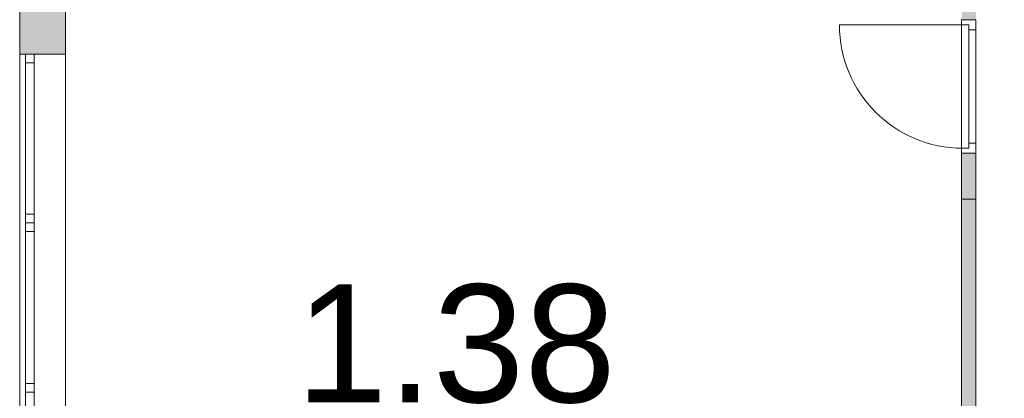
# Model space of a CAD drawing. Header units: inches. Extents: x 15 to 546804, y -66 to 267312.
# Tile 28 of 256: x 399781 to 406629, y 29360 to 31993. Entities that reach past the tile are written whole.
import ezdxf

# ---------------------------------------------------------------- set-up
doc = ezdxf.new("R2010")
doc.units = ezdxf.units.IN
doc.header["$MEASUREMENT"] = 0
doc.layers.add('Binnenwanden', color=2, linetype='Continuous')
doc.layers.add('Zone-1', color=4, linetype='Continuous')
doc.styles.add('style1', font='arial.ttf', dxfattribs={"height": 250})

msp = doc.modelspace()

# ---------------------------------------------------------------- hatches: boundary and pattern name
at = {"layer": 'Zone-1', "lineweight": 20}
h = msp.add_hatch(color=7, dxfattribs=at)
h.dxf.hatch_style = 1
h.paths.add_polyline_path([(400098.6, 34297.8), (399780.6, 34297.8), (399780.6, 31752.8), (399880.6, 31752.8), (400098.6, 31752.8)])
h = msp.add_hatch(color=7, dxfattribs=at)
h.dxf.hatch_style = 1
h.paths.add_polyline_path([(406431.3, 28051.2), (406331.3, 28051.2), (406331.3, 27317.8), (406431.3, 27317.8), (406431.3, 27417.8)])
h.paths.add_polyline_path([(406431.3, 31063.9), (406331.3, 31063.9), (406331.3, 28051.2), (406431.3, 28051.2)])
h.paths.add_polyline_path([(408831.3, 33623.6), (408731.3, 33623.6), (408731.3, 30064.9), (408831.3, 30064.9)])
h = msp.add_hatch(color=7, dxfattribs=at)
h.dxf.hatch_style = 1
h.paths.add_polyline_path([(406431.3, 32835.9), (406331.3, 32835.9), (406331.3, 31992.9), (406431.3, 31992.9)])
h.paths.add_polyline_path([(406283.2, 32885.9), (400592.1, 32885.9, -0.058625), (400598, 32835.9, -0.058625), (400592.1, 32785.9), (406283.2, 32785.9)])

# ---------------------------------------------------------------- linework, layer by layer
at = {"color": 7, "lineweight": 20}
for p, q in [((399780.6, 44674.5, 7500), (399780.6, 25037.8, 7500)), ((399780.6, 44674.5, 3000), (399780.6, 25037.8, 3000)), ((399780.6, 44674.5, 7500), (399780.6, 25037.8, 7500)), ((400098.6, 41436.6, 3800), (400098.6, 25357.8, 3800)), ((406331.3, 31922.9, 5059.5), (406331.3, 31992.9, 5059.5)), ((406431.3, 31992.9, 5059.5), (406331.3, 31992.9, 5059.5)), ((406431.3, 31992.9, 5559.5), (406331.3, 31992.9, 5559.5)), ((406331.3, 31992.9, 5059.5), (406331.3, 31992.9, 5559.5)), ((406331.3, 31992.9, 5559.5), (406331.3, 31063.9, 5559.5)), ((406331.3, 31992.9, 2859.5), (406331.3, 31957.9, 2859.5)), ((406331.3, 31063.9, 5059.5), (406331.3, 31992.9, 5059.5)), ((406331.3, 31992.9, 5059.5), (406331.3, 31992.9, 2859.5)), ((406431.3, 31992.9, 2859.5), (406331.3, 31992.9, 2859.5)), ((406431.3, 31992.9, 5059.5), (406331.3, 31992.9, 5059.5)), ((406431.3, 31922.9, 5059.5), (406431.3, 31992.9, 5059.5)), ((406431.3, 31992.9, 5059.5), (406431.3, 31992.9, 5559.5)), ((406431.3, 31992.9, 5559.5), (406431.3, 31063.9, 5559.5)), ((406431.3, 31992.9, 2859.5), (406431.3, 31922.9, 2859.5)), ((406431.3, 31063.9, 5059.5), (406431.3, 31992.9, 5059.5)), ((406431.3, 31992.9, 5059.5), (406431.3, 31992.9, 2859.5)), ((406341.3, 31957.9, 2859.5), (405482.3, 31957.9, 2859.5)), ((406381.3, 31957.9, 2859.5), (406331.3, 31957.9, 2859.5)), ((406331.3, 31957.9, 5024.5), (406331.3, 31957.9, 2859.5)), ((406331.3, 31098.9, 5024.5), (406331.3, 31957.9, 5024.5)), ((406381.3, 31957.9, 5024.5), (406331.3, 31957.9, 5024.5)), ((406331.3, 31922.9, 5489.5), (406331.3, 31133.9, 5489.5)), ((406331.3, 31922.9, 5059.5), (406331.3, 31922.9, 5489.5)), ((406341.3, 31957.9, 5024.5), (406341.3, 31957.9, 2859.5)), ((406381.3, 31957.9, 5024.5), (406341.3, 31957.9, 5024.5)), ((406381.3, 31957.9, 2859.5), (406341.3, 31957.9, 2859.5)), ((406381.3, 31957.9, 5024.5), (406381.3, 31957.9, 2859.5)), ((406381.3, 31922.9, 2859.5), (406381.3, 31957.9, 2859.5)), ((406381.3, 31922.9, 5024.5), (406381.3, 31957.9, 5024.5)), ((406381.3, 31957.9, 2859.5), (406381.3, 31098.9, 2859.5)), ((406381.3, 31957.9, 5024.5), (406381.3, 31957.9, 2859.5)), ((406381.3, 31098.9, 5024.5), (406381.3, 31957.9, 5024.5)), ((406381.3, 31957.9, 2859.5), (406381.3, 31903.1, 2930.3)), ((406381.3, 31903.1, 4918.7), (406381.3, 31957.9, 4989.5)), ((406381.3, 31922.9, 5489.5), (406381.3, 31133.9, 5489.5)), ((406381.3, 31133.9, 5059.5), (406381.3, 31922.9, 5059.5)), ((406381.3, 31922.9, 5059.5), (406381.3, 31922.9, 5489.5)), ((406431.3, 31922.9, 2859.5), (406381.3, 31922.9, 2859.5)), ((406431.3, 31922.9, 4989.5), (406381.3, 31922.9, 4989.5)), ((406381.3, 31922.9, 4989.5), (406381.3, 31922.9, 2859.5)), ((406381.3, 31133.9, 4989.5), (406381.3, 31922.9, 4989.5)), ((406381.3, 31133.9, 5024.5), (406381.3, 31922.9, 5024.5)), ((406381.3, 31922.9, 4989.5), (406381.3, 31922.9, 5024.5)), ((406431.3, 31922.9, 5059.5), (406431.3, 31922.9, 5489.5)), ((406431.3, 31922.9, 5489.5), (406431.3, 31133.9, 5489.5)), ((406431.3, 31133.9, 4989.5), (406431.3, 31922.9, 4989.5)), ((406431.3, 31922.9, 4989.5), (406431.3, 31922.9, 2859.5)), ((406381.3, 31793.5, 4777.1), (406381.3, 31848.3, 4847.9)), ((406381.3, 31848.3, 3001.1), (406381.3, 31793.5, 3071.9)), ((399780.6, 31752.8, 4476.5), (399780.6, 27052.8, 4476.5)), ((399780.6, 31752.8, 4476.5), (399880.6, 31752.8, 4476.5)), ((399780.6, 31752.8, 6046.5), (399780.6, 31752.8, 4476.5)), ((399780.6, 31752.8, 6046.5), (399880.6, 31752.8, 6046.5)), ((399780.6, 27052.8, 6046.5), (399780.6, 31752.8, 6046.5)), ((399780.6, 27052.8, 6046.5), (399780.6, 31752.8, 6046.5)), ((399780.6, 31752.8, 6046.5), (399780.6, 31752.8, 4476.5)), ((399780.6, 31752.8, 4476.5), (399780.6, 27052.8, 4476.5)), ((399780.6, 31752.8, 4476.5), (400098.6, 31752.8, 4476.5)), ((399780.6, 31752.8, 6046.5), (400098.6, 31752.8, 6046.5)), ((399820.6, 31752.8, 4476.5), (399820.6, 29402.8, 4476.5)), ((399820.6, 31752.8, 4476.5), (399880.6, 31752.8, 4476.5)), ((399820.6, 29402.8, 6076.5), (399820.6, 31752.8, 6076.5)), ((399820.6, 31752.8, 6076.5), (399880.6, 31752.8, 6076.5)), ((399820.6, 31752.8, 6076.5), (399820.6, 31752.8, 4476.5)), ((399880.6, 31752.8, 4476.5), (399880.6, 27052.8, 4476.5)), ((399880.6, 31752.8, 6046.5), (399880.6, 31752.8, 4476.5)), ((399880.6, 27052.8, 6046.5), (399880.6, 31752.8, 6046.5)), ((399880.6, 31752.8, 4476.5), (399880.6, 29402.8, 4476.5)), ((399880.6, 29402.8, 6076.5), (399880.6, 31752.8, 6076.5)), ((399880.6, 31752.8, 6076.5), (399880.6, 31752.8, 4476.5)), ((400098.6, 31752.8, 4476.5), (400098.6, 27052.8, 4476.5)), ((400098.6, 31752.8, 6046.5), (400098.6, 31752.8, 4476.5)), ((400098.6, 27052.8, 6046.5), (400098.6, 31752.8, 6046.5)), ((406381.3, 31684, 4635.5), (406381.3, 31738.8, 4706.3)), ((406381.3, 31738.8, 3142.7), (406381.3, 31684, 3213.5)), ((399820.6, 29462.8, 4536.5), (399820.6, 31692.8, 4536.5)), ((399820.6, 31692.8, 4536.5), (399880.6, 31692.8, 4536.5)), ((399820.6, 31692.8, 4536.5), (399820.6, 31692.8, 6016.5)), ((399820.6, 31692.8, 6016.5), (399880.6, 31692.8, 6016.5)), ((399820.6, 31692.8, 6016.5), (399820.6, 29462.8, 6016.5)), ((399880.6, 29462.8, 4536.5), (399880.6, 31692.8, 4536.5)), ((399880.6, 31692.8, 4536.5), (399880.6, 31692.8, 6016.5)), ((399880.6, 31692.8, 6016.5), (399880.6, 29462.8, 6016.5)), ((406381.3, 31574.5, 4494), (406381.3, 31629.2, 4564.8)), ((406381.3, 31629.2, 3284.3), (406381.3, 31574.5, 3355.1)), ((406381.3, 31464.9, 4352.4), (406381.3, 31519.7, 4423.2)), ((406381.3, 31519.7, 3425.8), (406381.3, 31464.9, 3496.6)), ((406381.3, 31355.4, 4210.8), (406381.3, 31410.1, 4281.6)), ((406381.3, 31410.1, 3567.4), (406381.3, 31355.4, 3638.2)), ((406381.3, 31245.8, 4069.2), (406381.3, 31300.6, 4140)), ((406381.3, 31300.6, 3709), (406381.3, 31245.8, 3779.8)), ((406381.3, 31136.3, 3927.6), (406381.3, 31191, 3998.4)), ((406381.3, 31191, 3850.6), (406381.3, 31136.3, 3921.4)), ((406331.3, 31133.9, 5489.5), (406331.3, 31133.9, 5059.5)), ((406331.3, 31063.9, 5059.5), (406331.3, 31133.9, 5059.5)), ((406331.3, 31098.9, 2859.5), (406331.3, 31063.9, 2859.5)), ((406381.3, 31098.9, 2859.5), (406331.3, 31098.9, 2859.5)), ((406331.3, 31098.9, 2859.5), (406331.3, 31098.9, 5024.5)), ((406381.3, 31098.9, 5024.5), (406331.3, 31098.9, 5024.5)), ((406341.3, 31098.9, 2859.5), (406341.3, 31098.9, 5024.5)), ((406381.3, 31098.9, 5024.5), (406341.3, 31098.9, 5024.5)), ((406381.3, 31098.9, 2859.5), (406341.3, 31098.9, 2859.5)), ((406381.3, 31133.9, 5489.5), (406381.3, 31133.9, 5059.5)), ((406431.3, 31133.9, 4989.5), (406381.3, 31133.9, 4989.5)), ((406431.3, 31133.9, 2859.5), (406381.3, 31133.9, 2859.5)), ((406381.3, 31133.9, 2859.5), (406381.3, 31133.9, 4989.5)), ((406381.3, 31133.9, 2859.5), (406381.3, 31098.9, 2859.5)), ((406381.3, 31133.9, 5024.5), (406381.3, 31098.9, 5024.5)), ((406381.3, 31133.9, 4989.5), (406381.3, 31133.9, 5024.5)), ((406381.3, 31098.9, 2859.5), (406381.3, 31098.9, 5024.5)), ((406381.3, 31098.9, 2859.5), (406381.3, 31098.9, 5024.5)), ((406431.3, 31063.9, 5059.5), (406431.3, 31133.9, 5059.5)), ((406431.3, 31133.9, 5489.5), (406431.3, 31133.9, 5059.5)), ((406431.3, 31133.9, 2859.5), (406431.3, 31133.9, 4989.5)), ((406431.3, 31133.9, 2859.5), (406431.3, 31063.9, 2859.5)), ((406331.3, 31063.9, 2859.5), (406331.3, 28051.2, 2859.5)), ((406431.3, 31063.9, 2859.5), (406331.3, 31063.9, 2859.5)), ((406331.3, 31063.9, 2859.5), (406331.3, 31063.9, 5559.5)), ((406431.3, 31063.9, 5559.5), (406331.3, 31063.9, 5559.5)), ((406331.3, 31063.9, 5559.5), (406331.3, 28051.2, 5559.5)), ((406431.3, 31063.9, 5059.5), (406331.3, 31063.9, 5059.5)), ((406331.3, 31063.9, 5559.5), (406331.3, 31063.9, 5059.5)), ((406431.3, 31063.9, 5559.5), (406331.3, 31063.9, 5559.5)), ((406331.3, 31063.9, 2859.5), (406331.3, 31063.9, 5059.5)), ((406431.3, 31063.9, 2859.5), (406331.3, 31063.9, 2859.5)), ((406431.3, 31063.9, 5059.5), (406331.3, 31063.9, 5059.5)), ((406431.3, 28051.2, 2859.5), (406431.3, 31063.9, 2859.5)), ((406431.3, 28051.2, 5559.5), (406431.3, 31063.9, 5559.5)), ((406431.3, 31063.9, 2859.5), (406431.3, 31063.9, 5559.5)), ((406431.3, 31063.9, 5559.5), (406431.3, 31063.9, 5059.5)), ((406431.3, 31063.9, 2859.5), (406431.3, 31063.9, 5059.5)), ((399820.6, 30640.8, 12032.9), (399820.6, 30640.8, 10552.9)), ((399820.6, 30640.8, 10552.9), (399880.6, 30640.8, 10552.9)), ((399820.6, 30640.8, 12032.9), (399880.6, 30640.8, 12032.9)), ((399880.6, 30640.8, 12032.9), (399880.6, 30640.8, 10552.9)), ((399820.6, 30605.8, 12032.9), (399820.6, 30555.8, 12032.9)), ((399820.6, 30605.8, 10552.9), (399820.6, 30605.8, 12032.9)), ((399820.6, 30555.8, 10552.9), (399820.6, 30605.8, 10552.9)), ((399820.6, 30580.8, 10552.9), (399880.6, 30580.8, 10552.9)), ((399880.6, 30605.8, 12032.9), (399880.6, 30555.8, 12032.9)), ((399880.6, 30605.8, 10552.9), (399880.6, 30605.8, 12032.9)), ((399880.6, 30555.8, 10552.9), (399880.6, 30605.8, 10552.9)), ((399820.6, 30520.8, 10552.9), (399880.6, 30520.8, 10552.9)), ((399820.6, 30520.8, 10552.9), (399820.6, 30520.8, 12032.9)), ((399820.6, 30520.8, 12032.9), (399880.6, 30520.8, 12032.9)), ((399880.6, 30520.8, 10552.9), (399880.6, 30520.8, 12032.9)), ((399820.6, 29462.8, 6016.5), (399820.6, 29462.8, 4536.5)), ((399820.6, 29462.8, 4536.5), (399880.6, 29462.8, 4536.5)), ((399820.6, 29462.8, 6016.5), (399880.6, 29462.8, 6016.5)), ((399880.6, 29462.8, 6016.5), (399880.6, 29462.8, 4536.5)), ((399820.6, 29427.8, 6016.5), (399820.6, 29377.8, 6016.5)), ((399820.6, 29427.8, 4536.5), (399820.6, 29427.8, 6016.5)), ((399820.6, 29377.8, 4536.5), (399820.6, 29427.8, 4536.5)), ((399820.6, 29402.8, 4476.5), (399820.6, 27052.8, 4476.5)), ((399820.6, 27052.8, 6076.5), (399820.6, 29402.8, 6076.5)), ((399880.6, 29427.8, 6016.5), (399880.6, 29377.8, 6016.5)), ((399880.6, 29427.8, 4536.5), (399880.6, 29427.8, 6016.5)), ((399880.6, 29377.8, 4536.5), (399880.6, 29427.8, 4536.5)), ((399880.6, 29402.8, 4476.5), (399880.6, 27052.8, 4476.5)), ((399880.6, 27052.8, 6076.5), (399880.6, 29402.8, 6076.5))]:
    msp.add_line(p, q, dxfattribs=at)
at = {"color": 7, "lineweight": 20, "extrusion": (5.61302e-17, 1.21113e-11, -1)}
msp.add_ellipse((406341.3, 31957.9, 2859.5), major_axis=(-859.5, 0), ratio=0.999391, start_param=4.712389, end_param=6.283185, dxfattribs=at)
at = {"color": 7, "lineweight": 20, "extrusion": (0, 0, -1)}
msp.add_ellipse((406341.3, 31957.9, 0), major_axis=(-859.5, 0), ratio=0.999391, start_param=4.712389, end_param=6.283185, dxfattribs=at)
msp.add_ellipse((406341.3, 31957.9, 0), major_axis=(-859.5, 0), ratio=0.999391, start_param=4.712389, end_param=6.283185, dxfattribs=at)
msp.add_ellipse((406341.3, 31957.9, 0), major_axis=(-859.5, 0), ratio=0.999391, start_param=4.712389, end_param=6.283185, dxfattribs=at)
msp.add_ellipse((406341.3, 31957.9, 0), major_axis=(-859.5, 0), ratio=0.999391, start_param=4.712389, end_param=6.283185, dxfattribs=at)
msp.add_ellipse((406341.3, 31957.9, 0), major_axis=(-859.5, 0), ratio=0.999391, start_param=4.712389, end_param=6.283185, dxfattribs=at)
msp.add_ellipse((406341.3, 31957.9, 0), major_axis=(-859.5, 0), ratio=0.999391, start_param=4.712389, end_param=6.283185, dxfattribs=at)
msp.add_ellipse((406341.3, 31957.9, 0), major_axis=(-859.5, 0), ratio=0.999391, start_param=4.712389, end_param=6.283185, dxfattribs=at)
msp.add_ellipse((406341.3, 31957.9, 0), major_axis=(-859.5, 0), ratio=0.999391, start_param=4.712389, end_param=6.283185, dxfattribs=at)
msp.add_ellipse((406341.3, 31957.9, 0), major_axis=(-859.5, 0), ratio=0.999391, start_param=4.712389, end_param=6.283185, dxfattribs=at)
msp.add_ellipse((406341.3, 31957.9, 0), major_axis=(-859.5, 0), ratio=0.999391, start_param=4.712389, end_param=6.283185, dxfattribs=at)
msp.add_ellipse((406341.3, 31957.9, 0), major_axis=(-859.5, 0), ratio=0.999391, start_param=4.712389, end_param=6.283185, dxfattribs=at)
msp.add_ellipse((406341.3, 31957.9, 0), major_axis=(-859.5, 0), ratio=0.999391, start_param=4.712389, end_param=6.283185, dxfattribs=at)
msp.add_ellipse((406341.3, 31957.9, 0), major_axis=(-859.5, 0), ratio=0.999391, start_param=4.712389, end_param=6.283185, dxfattribs=at)
msp.add_ellipse((406341.3, 31957.9, 0), major_axis=(-859.5, 0), ratio=0.999391, start_param=4.712389, end_param=6.283185, dxfattribs=at)
msp.add_ellipse((406341.3, 31957.9, 0), major_axis=(-859.5, 0), ratio=0.999391, start_param=4.712389, end_param=6.283185, dxfattribs=at)
msp.add_ellipse((406341.3, 31957.9, 0), major_axis=(-859.5, 0), ratio=0.999391, start_param=4.712389, end_param=6.283185, dxfattribs=at)
msp.add_ellipse((406341.3, 31957.9, 0), major_axis=(-859.5, 0), ratio=0.999391, start_param=4.712389, end_param=6.283185, dxfattribs=at)
msp.add_ellipse((406341.3, 31957.9, 0), major_axis=(-859.5, 0), ratio=0.999391, start_param=4.712389, end_param=6.283185, dxfattribs=at)
msp.add_ellipse((406341.3, 31957.9, 0), major_axis=(-859.5, 0), ratio=0.999391, start_param=4.712389, end_param=6.283185, dxfattribs=at)
msp.add_ellipse((406341.3, 31957.9, 0), major_axis=(-859.5, 0), ratio=0.999391, start_param=4.712389, end_param=6.283185, dxfattribs=at)
msp.add_ellipse((406341.3, 31957.9, 0), major_axis=(-859.5, 0), ratio=0.999391, start_param=4.712389, end_param=6.283185, dxfattribs=at)
msp.add_ellipse((406341.3, 31957.9, 0), major_axis=(-859.5, 0), ratio=0.999391, start_param=4.712389, end_param=6.283185, dxfattribs=at)
msp.add_ellipse((406341.3, 31957.9, 0), major_axis=(-859.5, 0), ratio=0.999391, start_param=4.712389, end_param=6.283185, dxfattribs=at)
msp.add_ellipse((406341.3, 31957.9, 0), major_axis=(-859.5, 0), ratio=0.999391, start_param=4.712389, end_param=6.283185, dxfattribs=at)
msp.add_ellipse((406341.3, 31957.9, 0), major_axis=(-859.5, 0), ratio=0.999391, start_param=4.712389, end_param=6.283185, dxfattribs=at)
msp.add_ellipse((406341.3, 31957.9, 0), major_axis=(-859.5, 0), ratio=0.999391, start_param=4.712389, end_param=6.283185, dxfattribs=at)
msp.add_ellipse((406341.3, 31957.9, 0), major_axis=(-859.5, 0), ratio=0.999391, start_param=4.712389, end_param=6.283185, dxfattribs=at)
msp.add_ellipse((406341.3, 31957.9, 0), major_axis=(-859.5, 0), ratio=0.999391, start_param=4.712389, end_param=6.283185, dxfattribs=at)
msp.add_ellipse((406341.3, 31957.9, 0), major_axis=(-859.5, 0), ratio=0.999391, start_param=4.712389, end_param=6.283185, dxfattribs=at)
msp.add_ellipse((406341.3, 31957.9, 0), major_axis=(-859.5, 0), ratio=0.999391, start_param=4.712389, end_param=6.283185, dxfattribs=at)
at = {"color": 7, "lineweight": 20}
for points, invisible_edges in [([(399780.6, 25037.8, 7500), (399780.6, 44674.5, 7500), (399780.6, 43837.8, 6032.1)], 14), ([(399780.6, 25037.8, 3000), (399780.6, 43837.8, 3732.1), (399780.6, 44674.5, 3000)], 3), ([(399780.6, 25037.8, 3000), (399780.6, 44674.5, 3000), (400098.6, 25037.8, 3000)], 2), ([(399780.6, 44674.5, 7500), (399780.6, 25037.8, 7500), (400098.6, 44674.5, 7500)], 2), ([(399780.6, 41697.8, 6032.1), (399780.6, 25037.8, 7500), (399780.6, 43837.8, 6032.1)], 3), ([(399780.6, 41697.8, 3732.1), (399780.6, 43837.8, 3732.1), (399780.6, 25037.8, 3000)], 14), ([(400098.6, 41436.6, 3800), (400098.6, 41436.6, 3732.1), (400098.6, 25357.8, 3800)], 2), ([(400098.6, 25357.8, 3800), (400098.6, 41436.6, 3732.1), (400098.6, 25357.8, 3000)], 3), ([(399780.6, 34297.8, 6046.5), (399780.6, 25037.8, 7500), (399780.6, 38997.8, 6046.5)], 3), ([(399780.6, 34297.8, 4476.5), (399780.6, 38997.8, 4476.5), (399780.6, 25037.8, 3000)], 14), ([(400098.6, 34297.8, 4476.5), (400098.6, 25037.8, 3000), (400098.6, 38997.8, 4476.5)], 3), ([(400098.6, 34297.8, 6046.5), (400098.6, 38997.8, 6046.5), (400098.6, 25037.8, 7500)], 14), ([(399780.6, 34297.8, 4476.5), (399780.6, 31752.8, 6046.5), (399780.6, 34297.8, 6046.5)], 3), ([(399780.6, 31752.8, 6046.5), (399780.6, 34297.8, 4476.5), (399780.6, 31752.8, 4476.5)], 3), ([(400098.6, 34297.8, 6046.5), (400098.6, 31752.8, 4476.5), (400098.6, 34297.8, 4476.5)], 3), ([(400098.6, 31752.8, 4476.5), (400098.6, 34297.8, 6046.5), (400098.6, 31752.8, 6046.5)], 3), ([(406331.3, 31992.9, 2859.5), (406431.3, 31992.9, 5059.5), (406431.3, 31992.9, 2859.5)], 1), ([(406431.3, 31992.9, 5059.5), (406331.3, 31992.9, 2859.5), (406331.3, 31992.9, 5059.5)], 1), ([(406331.3, 31957.9, 5024.5), (406331.3, 31992.9, 2859.5), (406331.3, 31957.9, 2859.5)], 1), ([(406331.3, 31992.9, 2859.5), (406331.3, 31957.9, 5024.5), (406331.3, 31992.9, 5059.5)], 3), ([(406331.3, 31992.9, 5059.5), (406331.3, 31957.9, 5024.5), (406331.3, 31063.9, 5059.5)], 3), ([(406431.3, 31992.9, 5059.5), (406331.3, 31063.9, 5059.5), (406431.3, 31063.9, 5059.5)], 1), ([(406331.3, 31063.9, 5059.5), (406431.3, 31992.9, 5059.5), (406331.3, 31992.9, 5059.5)], 1), ([(406331.3, 31992.9, 2859.5), (406381.3, 31957.9, 2859.5), (406331.3, 31957.9, 2859.5)], 1), ([(406431.3, 31992.9, 2859.5), (406381.3, 31957.9, 2859.5), (406331.3, 31992.9, 2859.5)], 3), ([(406431.3, 31063.9, 5559.5), (406331.3, 31992.9, 5559.5), (406331.3, 31063.9, 5559.5)], 1), ([(406331.3, 31992.9, 5559.5), (406431.3, 31063.9, 5559.5), (406431.3, 31992.9, 5559.5)], 1), ([(406331.3, 31922.9, 5489.5), (406331.3, 31992.9, 5059.5), (406331.3, 31922.9, 5059.5)], 1), ([(406331.3, 31992.9, 5059.5), (406331.3, 31922.9, 5489.5), (406331.3, 31992.9, 5559.5)], 3), ([(406331.3, 31992.9, 5559.5), (406331.3, 31922.9, 5489.5), (406331.3, 31063.9, 5559.5)], 3), ([(406331.3, 31992.9, 5059.5), (406431.3, 31992.9, 5559.5), (406431.3, 31992.9, 5059.5)], 1), ([(406431.3, 31992.9, 5559.5), (406331.3, 31992.9, 5059.5), (406331.3, 31992.9, 5559.5)], 1), ([(406431.3, 31922.9, 2859.5), (406381.3, 31957.9, 2859.5), (406431.3, 31992.9, 2859.5)], 3), ([(406431.3, 31992.9, 5059.5), (406431.3, 31922.9, 2859.5), (406431.3, 31992.9, 2859.5)], 1), ([(406431.3, 31922.9, 2859.5), (406431.3, 31992.9, 5059.5), (406431.3, 31922.9, 4989.5)], 3), ([(406431.3, 31922.9, 4989.5), (406431.3, 31992.9, 5059.5), (406431.3, 31133.9, 4989.5)], 3), ([(406431.3, 31063.9, 5059.5), (406431.3, 31133.9, 4989.5), (406431.3, 31992.9, 5059.5)], 3), ([(406431.3, 31992.9, 5559.5), (406431.3, 31922.9, 5059.5), (406431.3, 31992.9, 5059.5)], 1), ([(406431.3, 31922.9, 5059.5), (406431.3, 31992.9, 5559.5), (406431.3, 31922.9, 5489.5)], 3), ([(406431.3, 31922.9, 5489.5), (406431.3, 31992.9, 5559.5), (406431.3, 31133.9, 5489.5)], 3), ([(406431.3, 31063.9, 5559.5), (406431.3, 31133.9, 5489.5), (406431.3, 31992.9, 5559.5)], 3), ([(406381.3, 31957.9, 5024.5), (406331.3, 31957.9, 2859.5), (406381.3, 31957.9, 2859.5)], 1), ([(406331.3, 31957.9, 2859.5), (406381.3, 31957.9, 5024.5), (406331.3, 31957.9, 5024.5)], 1), ([(406331.3, 31098.9, 5024.5), (406331.3, 31063.9, 5059.5), (406331.3, 31957.9, 5024.5)], 3), ([(406331.3, 31957.9, 5024.5), (406381.3, 31098.9, 5024.5), (406331.3, 31098.9, 5024.5)], 1), ([(406381.3, 31098.9, 5024.5), (406331.3, 31957.9, 5024.5), (406381.3, 31133.9, 5024.5)], 3), ([(406381.3, 31133.9, 5024.5), (406331.3, 31957.9, 5024.5), (406381.3, 31922.9, 5024.5)], 3), ([(406381.3, 31922.9, 5024.5), (406331.3, 31957.9, 5024.5), (406381.3, 31957.9, 5024.5)], 1), ([(406331.3, 31133.9, 5489.5), (406331.3, 31063.9, 5559.5), (406331.3, 31922.9, 5489.5)], 3), ([(406341.3, 31957.9, 2859.5), (406381.3, 31957.9, 5024.5), (406381.3, 31957.9, 2859.5)], 1), ([(406381.3, 31957.9, 5024.5), (406341.3, 31957.9, 2859.5), (406341.3, 31957.9, 5024.5)], 1), ([(406381.3, 31957.9, 5024.5), (406381.3, 31098.9, 2859.5), (406381.3, 31957.9, 2859.5)], 1), ([(406381.3, 31098.9, 2859.5), (406381.3, 31957.9, 5024.5), (406381.3, 31098.9, 5024.5)], 1), ([(406381.3, 31922.9, 4989.5), (406381.3, 31957.9, 2859.5), (406381.3, 31922.9, 2859.5)], 1), ([(406381.3, 31957.9, 2859.5), (406381.3, 31922.9, 4989.5), (406381.3, 31957.9, 5024.5)], 3), ([(406381.3, 31957.9, 5024.5), (406381.3, 31922.9, 4989.5), (406381.3, 31922.9, 5024.5)], 1), ([(406381.3, 31957.9, 2859.5), (406431.3, 31922.9, 2859.5), (406381.3, 31922.9, 2859.5)], 1), ([(406431.3, 31922.9, 4989.5), (406381.3, 31922.9, 2859.5), (406431.3, 31922.9, 2859.5)], 1), ([(406381.3, 31922.9, 2859.5), (406431.3, 31922.9, 4989.5), (406381.3, 31922.9, 4989.5)], 1), ([(406381.3, 31133.9, 5024.5), (406381.3, 31922.9, 4989.5), (406381.3, 31133.9, 4989.5)], 1), ([(406381.3, 31922.9, 4989.5), (406381.3, 31133.9, 5024.5), (406381.3, 31922.9, 5024.5)], 1), ([(406381.3, 31922.9, 4989.5), (406431.3, 31133.9, 4989.5), (406381.3, 31133.9, 4989.5)], 1), ([(406431.3, 31133.9, 4989.5), (406381.3, 31922.9, 4989.5), (406431.3, 31922.9, 4989.5)], 1), ([(406381.3, 31922.9, 5489.5), (406381.3, 31133.9, 5059.5), (406381.3, 31922.9, 5059.5)], 1), ([(406381.3, 31133.9, 5059.5), (406381.3, 31922.9, 5489.5), (406381.3, 31133.9, 5489.5)], 1), ([(399780.6, 27052.8, 6046.5), (399780.6, 25037.8, 7500), (399780.6, 31752.8, 6046.5)], 3), ([(399780.6, 27052.8, 4476.5), (399780.6, 31752.8, 4476.5), (399780.6, 25037.8, 3000)], 14), ([(399780.6, 31752.8, 4476.5), (399780.6, 27052.8, 4476.5), (400098.6, 31752.8, 4476.5)], 2), ([(400098.6, 27052.8, 4476.5), (400098.6, 31752.8, 4476.5), (399780.6, 27052.8, 4476.5)], 2), ([(399780.6, 31752.8, 4476.5), (400098.6, 31752.8, 4476.5), (399780.6, 31752.8, 6046.5)], 2), ([(400098.6, 31752.8, 6046.5), (399780.6, 31752.8, 6046.5), (400098.6, 31752.8, 4476.5)], 2), ([(399780.6, 27052.8, 6046.5), (399780.6, 31752.8, 6046.5), (400098.6, 27052.8, 6046.5)], 2), ([(400098.6, 31752.8, 6046.5), (400098.6, 27052.8, 6046.5), (399780.6, 31752.8, 6046.5)], 2), ([(399780.6, 27052.8, 6046.5), (399780.6, 31752.8, 6046.5), (399880.6, 27052.8, 6046.5)], 2), ([(399880.6, 31752.8, 6046.5), (399880.6, 27052.8, 6046.5), (399780.6, 31752.8, 6046.5)], 2), ([(399780.6, 31752.8, 4476.5), (399880.6, 31752.8, 4476.5), (399780.6, 31752.8, 6046.5)], 2), ([(399880.6, 31752.8, 6046.5), (399780.6, 31752.8, 6046.5), (399880.6, 31752.8, 4476.5)], 2), ([(399780.6, 31752.8, 4476.5), (399780.6, 27052.8, 4476.5), (399880.6, 31752.8, 4476.5)], 2), ([(399880.6, 27052.8, 4476.5), (399880.6, 31752.8, 4476.5), (399780.6, 27052.8, 4476.5)], 2), ([(399820.6, 31752.8, 4476.5), (399820.6, 31692.8, 6016.5), (399820.6, 31752.8, 6076.5)], 3), ([(399820.6, 29402.8, 6076.5), (399820.6, 31752.8, 6076.5), (399820.6, 31692.8, 6016.5)], 14), ([(399820.6, 29402.8, 4476.5), (399820.6, 31692.8, 4536.5), (399820.6, 31752.8, 4476.5)], 3), ([(399820.6, 31692.8, 6016.5), (399820.6, 31752.8, 4476.5), (399820.6, 31692.8, 4536.5)], 3), ([(399820.6, 29402.8, 4476.5), (399820.6, 31752.8, 4476.5), (399880.6, 29402.8, 4476.5)], 2), ([(399880.6, 31752.8, 4476.5), (399880.6, 29402.8, 4476.5), (399820.6, 31752.8, 4476.5)], 2), ([(399820.6, 31752.8, 6076.5), (399820.6, 29402.8, 6076.5), (399880.6, 31752.8, 6076.5)], 2), ([(399880.6, 29402.8, 6076.5), (399880.6, 31752.8, 6076.5), (399820.6, 29402.8, 6076.5)], 2), ([(399880.6, 31752.8, 4476.5), (399820.6, 31752.8, 4476.5), (399880.6, 31752.8, 6076.5)], 2), ([(399820.6, 31752.8, 6076.5), (399880.6, 31752.8, 6076.5), (399820.6, 31752.8, 4476.5)], 2), ([(399880.6, 31752.8, 6046.5), (399880.6, 31752.8, 4476.5), (399880.6, 27052.8, 6046.5)], 2), ([(399880.6, 27052.8, 4476.5), (399880.6, 27052.8, 6046.5), (399880.6, 31752.8, 4476.5)], 2), ([(399880.6, 31752.8, 6076.5), (399880.6, 31692.8, 4536.5), (399880.6, 31752.8, 4476.5)], 3), ([(399880.6, 29402.8, 4476.5), (399880.6, 31752.8, 4476.5), (399880.6, 31692.8, 4536.5)], 14), ([(399880.6, 29402.8, 6076.5), (399880.6, 31692.8, 6016.5), (399880.6, 31752.8, 6076.5)], 3), ([(399880.6, 31692.8, 4536.5), (399880.6, 31752.8, 6076.5), (399880.6, 31692.8, 6016.5)], 3), ([(400098.6, 27052.8, 4476.5), (400098.6, 25037.8, 3000), (400098.6, 31752.8, 4476.5)], 3), ([(400098.6, 27052.8, 6046.5), (400098.6, 31752.8, 6046.5), (400098.6, 25037.8, 7500)], 14), ([(399820.6, 29462.8, 6016.5), (399820.6, 29402.8, 6076.5), (399820.6, 31692.8, 6016.5)], 3), ([(399820.6, 29462.8, 4536.5), (399820.6, 31692.8, 4536.5), (399820.6, 29402.8, 4476.5)], 14), ([(399820.6, 29462.8, 6016.5), (399820.6, 31692.8, 6016.5), (399880.6, 29462.8, 6016.5)], 2), ([(399880.6, 31692.8, 6016.5), (399880.6, 29462.8, 6016.5), (399820.6, 31692.8, 6016.5)], 2), ([(399820.6, 31692.8, 4536.5), (399820.6, 29462.8, 4536.5), (399880.6, 31692.8, 4536.5)], 2), ([(399880.6, 29462.8, 4536.5), (399880.6, 31692.8, 4536.5), (399820.6, 29462.8, 4536.5)], 2), ([(399820.6, 31692.8, 4536.5), (399880.6, 31692.8, 4536.5), (399820.6, 31692.8, 6016.5)], 2), ([(399880.6, 31692.8, 6016.5), (399820.6, 31692.8, 6016.5), (399880.6, 31692.8, 4536.5)], 2), ([(399880.6, 29462.8, 4536.5), (399880.6, 29402.8, 4476.5), (399880.6, 31692.8, 4536.5)], 3), ([(399880.6, 29462.8, 6016.5), (399880.6, 31692.8, 6016.5), (399880.6, 29402.8, 6076.5)], 14), ([(406331.3, 31063.9, 5059.5), (406331.3, 31133.9, 5489.5), (406331.3, 31133.9, 5059.5)], 1), ([(406331.3, 31133.9, 5489.5), (406331.3, 31063.9, 5059.5), (406331.3, 31063.9, 5559.5)], 13), ([(406331.3, 31098.9, 2859.5), (406381.3, 31098.9, 5024.5), (406381.3, 31098.9, 2859.5)], 1), ([(406381.3, 31098.9, 5024.5), (406331.3, 31098.9, 2859.5), (406331.3, 31098.9, 5024.5)], 1), ([(406331.3, 31063.9, 5059.5), (406331.3, 31098.9, 2859.5), (406331.3, 31063.9, 2859.5)], 1), ([(406331.3, 31098.9, 2859.5), (406331.3, 31063.9, 5059.5), (406331.3, 31098.9, 5024.5)], 3), ([(406331.3, 31098.9, 2859.5), (406431.3, 31063.9, 2859.5), (406331.3, 31063.9, 2859.5)], 1), ([(406431.3, 31063.9, 2859.5), (406331.3, 31098.9, 2859.5), (406381.3, 31098.9, 2859.5)], 13), ([(406341.3, 31098.9, 5024.5), (406381.3, 31098.9, 2859.5), (406381.3, 31098.9, 5024.5)], 1), ([(406381.3, 31098.9, 2859.5), (406341.3, 31098.9, 5024.5), (406341.3, 31098.9, 2859.5)], 1), ([(406381.3, 31133.9, 2859.5), (406431.3, 31133.9, 4989.5), (406431.3, 31133.9, 2859.5)], 1), ([(406431.3, 31133.9, 4989.5), (406381.3, 31133.9, 2859.5), (406381.3, 31133.9, 4989.5)], 1), ([(406381.3, 31098.9, 5024.5), (406381.3, 31133.9, 2859.5), (406381.3, 31098.9, 2859.5)], 1), ([(406381.3, 31133.9, 2859.5), (406381.3, 31098.9, 5024.5), (406381.3, 31133.9, 4989.5)], 3), ([(406381.3, 31133.9, 4989.5), (406381.3, 31098.9, 5024.5), (406381.3, 31133.9, 5024.5)], 1), ([(406431.3, 31063.9, 2859.5), (406381.3, 31098.9, 2859.5), (406431.3, 31133.9, 2859.5)], 3), ([(406431.3, 31133.9, 2859.5), (406381.3, 31098.9, 2859.5), (406381.3, 31133.9, 2859.5)], 1), ([(406431.3, 31133.9, 4989.5), (406431.3, 31063.9, 2859.5), (406431.3, 31133.9, 2859.5)], 1), ([(406431.3, 31063.9, 2859.5), (406431.3, 31133.9, 4989.5), (406431.3, 31063.9, 5059.5)], 3), ([(406431.3, 31133.9, 5489.5), (406431.3, 31063.9, 5059.5), (406431.3, 31133.9, 5059.5)], 1), ([(406431.3, 31063.9, 5059.5), (406431.3, 31133.9, 5489.5), (406431.3, 31063.9, 5559.5)], 3), ([(406431.3, 31063.9, 5059.5), (406331.3, 31063.9, 2859.5), (406431.3, 31063.9, 2859.5)], 1), ([(406331.3, 31063.9, 2859.5), (406431.3, 31063.9, 5059.5), (406331.3, 31063.9, 5059.5)], 1), ([(406331.3, 31063.9, 5559.5), (406431.3, 31063.9, 5059.5), (406431.3, 31063.9, 5559.5)], 1), ([(406431.3, 31063.9, 5059.5), (406331.3, 31063.9, 5559.5), (406331.3, 31063.9, 5059.5)], 1), ([(406331.3, 31063.9, 5559.5), (406431.3, 31063.9, 2859.5), (406331.3, 31063.9, 2859.5)], 1), ([(406431.3, 31063.9, 2859.5), (406331.3, 31063.9, 5559.5), (406431.3, 31063.9, 5559.5)], 1), ([(406331.3, 30745.8, 5559.5), (406331.3, 28051.2, 2859.5), (406331.3, 28051.2, 5559.5)], 1), ([(406331.3, 28051.2, 2859.5), (406331.3, 30745.8, 5559.5), (406331.3, 30745.8, 2859.5)], 1), ([(406431.3, 28051.2, 5559.5), (406331.3, 30745.8, 5559.5), (406331.3, 28051.2, 5559.5)], 1), ([(406331.3, 30745.8, 5559.5), (406431.3, 28051.2, 5559.5), (406431.3, 30745.8, 5559.5)], 1), ([(406431.3, 30745.8, 2859.5), (406431.3, 28051.2, 5559.5), (406431.3, 28051.2, 2859.5)], 1), ([(406431.3, 28051.2, 5559.5), (406431.3, 30745.8, 2859.5), (406431.3, 30745.8, 5559.5)], 1), ([(399820.6, 30640.8, 10552.9), (399820.6, 30580.8, 12092.9), (399820.6, 30640.8, 12032.9)], 3), ([(399880.6, 30640.8, 10552.9), (399820.6, 30640.8, 10552.9), (399880.6, 30640.8, 12032.9)], 2), ([(399820.6, 30640.8, 12032.9), (399880.6, 30640.8, 12032.9), (399820.6, 30640.8, 10552.9)], 2), ([(399880.6, 30640.8, 12032.9), (399880.6, 30580.8, 10492.9), (399880.6, 30640.8, 10552.9)], 3), ([(399820.6, 30605.8, 12032.9), (399820.6, 30605.8, 10552.9), (399820.6, 30555.8, 12032.9)], 2), ([(399820.6, 30555.8, 10552.9), (399820.6, 30555.8, 12032.9), (399820.6, 30605.8, 10552.9)], 2), ([(399820.6, 30520.8, 12032.9), (399820.6, 30580.8, 10492.9), (399820.6, 30520.8, 10552.9)], 3), ([(399880.6, 30605.8, 10552.9), (399880.6, 30605.8, 12032.9), (399880.6, 30555.8, 10552.9)], 2), ([(399880.6, 30555.8, 12032.9), (399880.6, 30555.8, 10552.9), (399880.6, 30605.8, 12032.9)], 2), ([(399880.6, 30520.8, 10552.9), (399880.6, 30580.8, 12092.9), (399880.6, 30520.8, 12032.9)], 3), ([(399820.6, 30520.8, 10552.9), (399880.6, 30520.8, 10552.9), (399820.6, 30520.8, 12032.9)], 2), ([(399880.6, 30520.8, 12032.9), (399820.6, 30520.8, 12032.9), (399880.6, 30520.8, 10552.9)], 2), ([(399820.6, 29462.8, 4536.5), (399820.6, 29402.8, 6076.5), (399820.6, 29462.8, 6016.5)], 3), ([(399880.6, 29462.8, 4536.5), (399820.6, 29462.8, 4536.5), (399880.6, 29462.8, 6016.5)], 2), ([(399820.6, 29462.8, 6016.5), (399880.6, 29462.8, 6016.5), (399820.6, 29462.8, 4536.5)], 2), ([(399880.6, 29462.8, 6016.5), (399880.6, 29402.8, 4476.5), (399880.6, 29462.8, 4536.5)], 3), ([(399820.6, 29427.8, 6016.5), (399820.6, 29427.8, 4536.5), (399820.6, 29377.8, 6016.5)], 2), ([(399820.6, 29377.8, 4536.5), (399820.6, 29377.8, 6016.5), (399820.6, 29427.8, 4536.5)], 2), ([(399820.6, 27052.8, 6076.5), (399820.6, 29402.8, 6076.5), (399820.6, 29342.8, 6016.5)], 14), ([(399820.6, 27052.8, 4476.5), (399820.6, 29342.8, 4536.5), (399820.6, 29402.8, 4476.5)], 3), ([(399820.6, 29342.8, 6016.5), (399820.6, 29402.8, 4476.5), (399820.6, 29342.8, 4536.5)], 3), ([(399820.6, 27052.8, 4476.5), (399820.6, 29402.8, 4476.5), (399880.6, 27052.8, 4476.5)], 2), ([(399880.6, 29402.8, 4476.5), (399880.6, 27052.8, 4476.5), (399820.6, 29402.8, 4476.5)], 2), ([(399820.6, 29402.8, 6076.5), (399820.6, 27052.8, 6076.5), (399880.6, 29402.8, 6076.5)], 2), ([(399880.6, 27052.8, 6076.5), (399880.6, 29402.8, 6076.5), (399820.6, 27052.8, 6076.5)], 2), ([(399880.6, 29427.8, 4536.5), (399880.6, 29427.8, 6016.5), (399880.6, 29377.8, 4536.5)], 2), ([(399880.6, 29377.8, 6016.5), (399880.6, 29377.8, 4536.5), (399880.6, 29427.8, 6016.5)], 2), ([(399880.6, 27052.8, 4476.5), (399880.6, 29402.8, 4476.5), (399880.6, 29342.8, 4536.5)], 14), ([(399880.6, 27052.8, 6076.5), (399880.6, 29342.8, 6016.5), (399880.6, 29402.8, 6076.5)], 3), ([(399880.6, 29342.8, 4536.5), (399880.6, 29402.8, 6076.5), (399880.6, 29342.8, 6016.5)], 3)]:
    msp.add_3dface(points, dxfattribs=dict(at, invisible_edges=invisible_edges))

# ---------------------------------------------------------------- texts
at = {"layer": 'Binnenwanden', "color": 7, "linetype": 'Continuous', "style": 'style1'}
msp.add_text('1.38', height=819, dxfattribs=at).set_placement((401700.5, 29332.9, -150))

doc.saveas('drawing.dxf')
